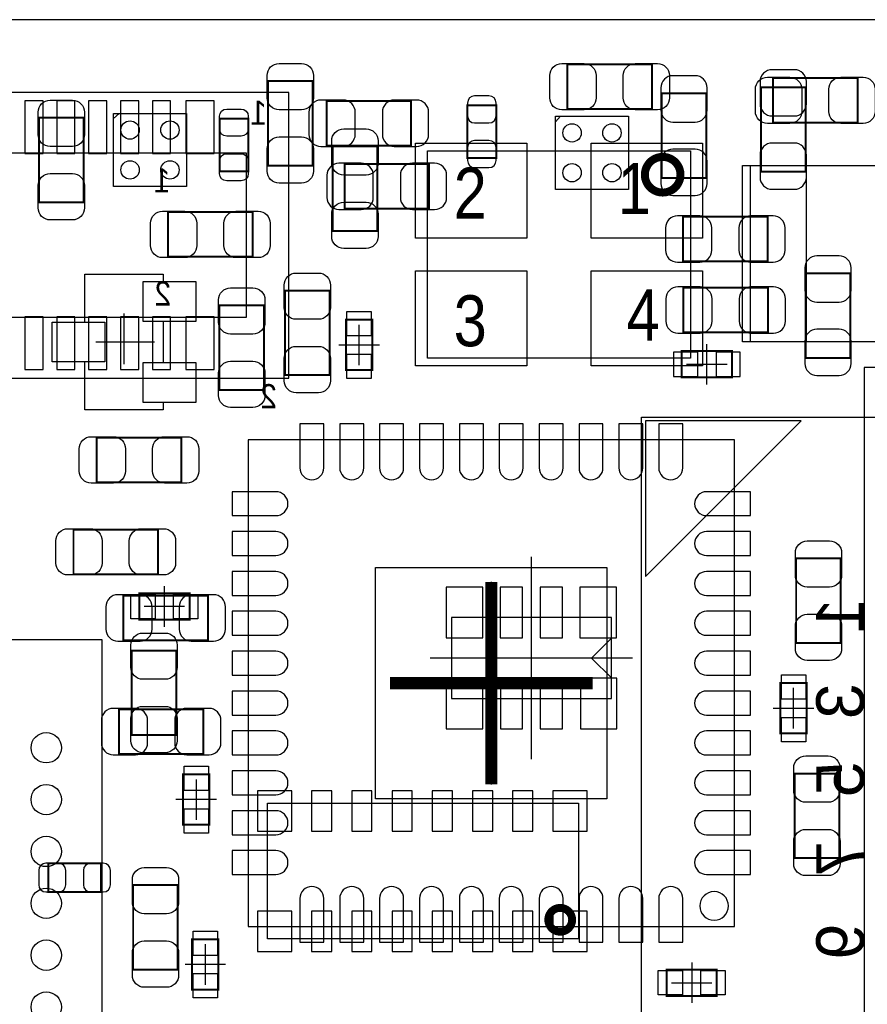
# Model space of a CAD drawing. Extents: x 6 to 62.7, y -1.8 to 30.1.
# Tile 11 of 12: x 39.3 to 50, y 17.8 to 30.1. Entities that reach past the tile are written whole.
import ezdxf
from ezdxf.enums import TextEntityAlignment as Align

# ---------------------------------------------------------------- set-up
doc = ezdxf.new("R2010")
doc.units = 0
for name, color, linetype in [('BG_OUTLINE', 3, 'CONTINUOUS'), ('PG_ASSEMBLY_BOTTOM', 140, 'CONTINUOUS'), ('PG_ASSEMBLY_TOP', 140, 'CONTINUOUS'), ('PG_BODY_CENTER', 211, 'CONTINUOUS'), ('PIN_BOTTOM', 2, 'CONTINUOUS'), ('PIN_TOP', 160, 'CONTINUOUS')]:
    doc.layers.add(name, color=color, linetype=linetype)

msp = doc.modelspace()

# ---------------------------------------------------------------- linework, layer by layer
at = {"layer": 'BG_OUTLINE'}
for points in [[(6.031992, 0), (61.210952, 0), (61.210952, 30.1117), (6.031992, 30.1117)], [(6.031992, 30.1117), (6.031992, 0), (61.210952, 0), (61.210952, 30.1117)]]:
    msp.add_lwpolyline(points, close=True, dxfattribs=at)
at = {"layer": 'PG_ASSEMBLY_BOTTOM'}
for points, const_width in [([(48.629824, 28.204922), (49.18964, 28.204922), (49.18964, 29.265118), (48.629824, 29.265118), (48.629824, 28.204922)], 0.024892), ([(47.945548, 29.188918), (47.385732, 29.188918), (47.385732, 28.128722), (47.945548, 28.128722), (47.945548, 29.188918)], 0.024892), ([(44.243498, 28.533852), (44.243498, 29.093668), (43.183302, 29.093668), (43.183302, 28.533852), (44.243498, 28.533852)], 0.024892), ([(44.950634, 28.377134), (45.310806, 28.377134), (45.310806, 29.037026), (44.950634, 29.037026), (44.950634, 28.377134)], 0.024892), ([(44.469558, 27.741372), (44.469558, 28.301188), (43.409362, 28.301188), (43.409362, 27.741372), (44.469558, 27.741372)], 0.024892), ([(47.653702, 27.640788), (47.653702, 27.080972), (48.713898, 27.080972), (48.713898, 27.640788), (47.653702, 27.640788)], 0.024892), ([(49.191672, 25.870662), (49.751488, 25.870662), (49.751488, 26.930858), (49.191672, 26.930858), (49.191672, 25.870662)], 0.024892), ([(48.718978, 26.191972), (48.718978, 26.751788), (47.658782, 26.751788), (47.658782, 26.191972), (48.718978, 26.191972)], 0.024892), ([(47.6377, 25.62606), (48.26762, 25.62606), (48.26762, 25.95626), (47.6377, 25.95626), (47.6377, 25.62606)], 0.0254), ([(40.636952, 22.891242), (40.636952, 22.331426), (41.697148, 22.331426), (41.697148, 22.891242), (40.636952, 22.891242)], 0.024892), ([(40.579802, 21.466048), (40.579802, 20.906232), (41.639998, 20.906232), (41.639998, 21.466048), (40.579802, 21.466048)], 0.024892), ([(39.694866, 19.534886), (39.694866, 19.174714), (40.354758, 19.174714), (40.354758, 19.534886), (39.694866, 19.534886)], 0.024892)]:
    msp.add_lwpolyline(points, dxfattribs=dict(at, const_width=const_width))
for points in [[(42.71137, 29.19984), (21.91512, 29.19984), (21.91512, 25.61844), (42.71137, 25.61844), (42.71137, 29.19984)], [(46.11751, 28.901898), (46.053502, 28.829254)], [(42.181272, 28.43784), (22.445472, 28.43784), (22.445472, 26.38044), (42.181272, 26.38044), (42.181272, 28.43784)], [(46.75505, 22.61616), (44.74845, 22.61616), (44.74845, 21.60016), (46.75505, 21.60016), (46.75505, 22.61616)], [(46.50613, 22.10816), (46.76013, 22.36216)], [(46.50613, 22.10816), (46.76013, 21.85416)]]:
    msp.add_lwpolyline(points, dxfattribs=at)
for points in [[(46.971458, 28.901898), (46.971458, 27.983942), (46.053502, 27.983942), (46.053502, 28.901898)], [(60.232544, 13.52931), (47.132494, 13.52931), (47.132494, 25.129236), (60.232544, 25.129236)], [(49.133506, 25.080468), (47.182278, 25.080468), (47.182278, 23.129494)], [(46.344332, 18.58518), (42.442892, 18.58518), (42.442892, 20.28698), (46.344332, 20.28698)]]:
    msp.add_lwpolyline(points, close=True, dxfattribs=at)
at = {"layer": 'PG_ASSEMBLY_BOTTOM', "const_width": 0.09906}
msp.add_lwpolyline([(46.263052, 18.825464, 0.999873), (45.964094, 18.825718, 1.000127), (46.263052, 18.825464)], format="xyb", dxfattribs=at)
at = {"layer": 'PG_ASSEMBLY_TOP'}
for points, const_width in [([(47.263558, 29.550868), (47.263558, 28.991052), (46.203362, 28.991052), (46.203362, 29.550868), (47.263558, 29.550868)], 0.024892), ([(48.781462, 28.820872), (48.781462, 29.380688), (49.841658, 29.380688), (49.841658, 28.820872), (48.781462, 28.820872)], 0.024892), ([(42.448988, 29.342842), (43.008804, 29.342842), (43.008804, 28.282646), (42.448988, 28.282646), (42.448988, 29.342842)], 0.024892), ([(39.577772, 28.881578), (40.137588, 28.881578), (40.137588, 27.821382), (39.577772, 27.821382), (39.577772, 28.881578)], 0.024892), ([(41.841928, 28.871164), (42.2021, 28.871164), (42.2021, 28.211272), (41.841928, 28.211272), (41.841928, 28.871164)], 0.024892), ([(43.819064, 27.462734), (43.259248, 27.462734), (43.259248, 28.52293), (43.819064, 28.52293), (43.819064, 27.462734)], 0.024892), ([(41.196768, 27.139138), (41.196768, 27.698954), (42.256964, 27.698954), (42.256964, 27.139138), (41.196768, 27.139138)], 0.024892), ([(42.662856, 26.714958), (43.222672, 26.714958), (43.222672, 25.654762), (42.662856, 25.654762), (42.662856, 26.714958)], 0.024892), ([(41.840912, 26.529538), (42.400728, 26.529538), (42.400728, 25.469342), (41.840912, 25.469342), (41.840912, 26.529538)], 0.024892), ([(43.426888, 25.71877), (43.426888, 26.34869), (43.757088, 26.34869), (43.757088, 25.71877), (43.426888, 25.71877)], 0.0254), ([(40.302942, 24.312372), (40.302942, 24.872188), (41.363138, 24.872188), (41.363138, 24.312372), (40.302942, 24.312372)], 0.024892), ([(41.071038, 23.719028), (41.071038, 23.159212), (40.010842, 23.159212), (40.010842, 23.719028), (41.071038, 23.719028)], 0.024892), ([(49.632108, 22.296882), (49.072292, 22.296882), (49.072292, 23.357078), (49.632108, 23.357078), (49.632108, 22.296882)], 0.024892), ([(41.4655, 22.58822), (40.83558, 22.58822), (40.83558, 22.91842), (41.4655, 22.91842), (41.4655, 22.58822)], 0.0254), ([(40.741092, 22.201378), (41.300908, 22.201378), (41.300908, 21.141182), (40.741092, 21.141182), (40.741092, 22.201378)], 0.024892), ([(48.87468, 21.16328), (48.87468, 21.7932), (49.20488, 21.7932), (49.20488, 21.16328), (48.87468, 21.16328)], 0.0254), ([(41.71442, 20.64766), (41.71442, 20.01774), (41.38422, 20.01774), (41.38422, 20.64766), (41.71442, 20.64766)], 0.0254), ([(49.611788, 19.599402), (49.051972, 19.599402), (49.051972, 20.659598), (49.611788, 20.659598), (49.611788, 19.599402)], 0.024892), ([(41.318688, 18.199862), (40.758872, 18.199862), (40.758872, 19.260058), (41.318688, 19.260058), (41.318688, 18.199862)], 0.024892), ([(41.82872, 18.5801), (41.82872, 17.95018), (41.49852, 17.95018), (41.49852, 18.5801), (41.82872, 18.5801)], 0.0254), ([(47.4472, 18.20164), (48.07712, 18.20164), (48.07712, 17.87144), (47.4472, 17.87144), (47.4472, 18.20164)], 0.0254)]:
    msp.add_lwpolyline(points, dxfattribs=dict(at, const_width=const_width))
for points in [[(40.511222, 28.87345), (40.583866, 28.937458)], [(51.197002, 28.278074), (48.496982, 28.278074), (48.496982, 26.07818), (51.197002, 26.07818), (51.197002, 28.278074)], [(59.926982, 15.75181), (59.926982, 25.75179), (49.927002, 25.75179), (49.927002, 15.75181), (59.926982, 15.75181)], [(40.370252, 5.33146), (40.370252, 22.33422), (23.367492, 22.33422), (23.367492, 5.33146), (40.370252, 5.33146)]]:
    msp.add_lwpolyline(points, dxfattribs=at)
for points in [[(40.511222, 28.019502), (40.511222, 28.937458), (41.429178, 28.937458), (41.429178, 28.019502)], [(47.748444, 28.467812), (47.748444, 25.867868), (44.448476, 25.867868), (44.448476, 28.467812)], [(40.15486, 25.21966), (40.15486, 25.820624), (39.745158, 25.820624), (39.745158, 26.320496), (40.15486, 26.320496), (40.15486, 26.92146), (41.1353, 26.92146), (41.1353, 26.828496), (41.545002, 26.828496), (41.545002, 26.328624), (41.1353, 26.328624), (41.1353, 25.812496), (41.545002, 25.812496), (41.545002, 25.312624), (41.1353, 25.312624), (41.1353, 25.21966)], [(48.299624, 18.743168), (48.299624, 24.843232), (42.19956, 24.843232), (42.19956, 18.743168)]]:
    msp.add_lwpolyline(points, close=True, dxfattribs=at)
at = {"layer": 'PG_ASSEMBLY_TOP', "const_width": 0.100076}
msp.add_lwpolyline([(47.621952, 28.167838, 1.000009), (47.174912, 28.167838, 0.999991), (47.621952, 28.167838)], format="xyb", dxfattribs=at)
at = {"layer": 'PG_ASSEMBLY_TOP'}
msp.add_lwpolyline([(48.22317, 18.9992, 1), (47.864014, 18.9992, 1), (48.22317, 18.9992)], format="xyb", dxfattribs=at)
at = {"layer": 'PG_BODY_CENTER'}
for points in [[(40.64508, 25.79116), (40.64508, 26.42616)], [(43.591988, 25.77973), (43.591988, 26.28773)], [(40.28948, 26.07056), (41.02608, 26.07056)], [(43.337988, 26.03373), (43.845988, 26.03373)], [(47.95266, 25.53716), (47.95266, 26.04516)], [(47.69866, 25.79116), (48.20666, 25.79116)], [(45.75175, 20.83816), (45.75175, 23.37816)], [(41.15054, 22.49932), (41.15054, 23.00732)], [(45.249592, 23.0632), (45.249592, 20.5232)], [(41.40454, 22.75332), (40.89654, 22.75332)], [(47.02175, 22.10816), (44.48175, 22.10816)], [(46.519592, 21.7932), (43.979592, 21.7932)], [(49.03978, 21.22424), (49.03978, 21.73224)], [(48.78578, 21.47824), (49.29378, 21.47824)], [(41.54932, 20.5867), (41.54932, 20.0787)], [(41.80332, 20.3327), (41.29532, 20.3327)], [(41.66362, 18.51914), (41.66362, 18.01114)], [(47.76216, 18.29054), (47.76216, 17.78254)], [(41.91762, 18.26514), (41.40962, 18.26514)], [(47.50816, 18.03654), (48.01616, 18.03654)]]:
    msp.add_lwpolyline(points, dxfattribs=at)
at = {"layer": 'PG_BODY_CENTER', "const_width": 0.1524}
for points in [[(45.249592, 23.0632), (45.249592, 20.5232)], [(46.519592, 21.7932), (43.979592, 21.7932)]]:
    msp.add_lwpolyline(points, dxfattribs=at)
at = {"layer": 'PIN_BOTTOM'}
for points in [[(47.375572, 29.258768), (47.375572, 28.97886, 0.414846), (47.525686, 28.828746), (47.805594, 28.828746, 0.414846), (47.955708, 28.97886), (47.955708, 29.258768, 0.414846), (47.805594, 29.408882), (47.525686, 29.408882, 0.414846)], [(48.619664, 29.334968), (48.619664, 29.05506, 0.414846), (48.769778, 28.904946), (49.049686, 28.904946, 0.414846), (49.1998, 29.05506), (49.1998, 29.334968, 0.414846), (49.049686, 29.485082), (48.769778, 29.485082, 0.414846)], [(44.950634, 29.066998), (44.950634, 28.906978, 0.413587), (45.040804, 28.817062), (45.220636, 28.817062, 0.413587), (45.310806, 28.906978), (45.310806, 29.066998, 0.413587), (45.220636, 29.156914), (45.040804, 29.156914, 0.413587)], [(43.113452, 28.523692), (43.39336, 28.523692, 0.414846), (43.543474, 28.673806), (43.543474, 28.953714, 0.414846), (43.39336, 29.103828), (43.113452, 29.103828, 0.414846), (42.963338, 28.953714), (42.963338, 28.673806, 0.414846)], [(44.313348, 29.103828), (44.03344, 29.103828, 0.414846), (43.883326, 28.953714), (43.883326, 28.673806, 0.414846), (44.03344, 28.523692), (44.313348, 28.523692, 0.414846), (44.463462, 28.673806), (44.463462, 28.953714, 0.414846)], [(45.310806, 28.347162), (45.310806, 28.507182, 0.413587), (45.220636, 28.597098), (45.040804, 28.597098, 0.413587), (44.950634, 28.507182), (44.950634, 28.347162, 0.413587), (45.040804, 28.257246), (45.220636, 28.257246, 0.413587)], [(49.1998, 28.135072), (49.1998, 28.41498, 0.414846), (49.049686, 28.565094), (48.769778, 28.565094, 0.414846), (48.619664, 28.41498), (48.619664, 28.135072, 0.414846), (48.769778, 27.984958), (49.049686, 27.984958, 0.414846)], [(47.955708, 28.058872), (47.955708, 28.33878, 0.414846), (47.805594, 28.488894), (47.525686, 28.488894, 0.414846), (47.375572, 28.33878), (47.375572, 28.058872, 0.414846), (47.525686, 27.908758), (47.805594, 27.908758, 0.414846)], [(43.339512, 27.731212), (43.61942, 27.731212, 0.414846), (43.769534, 27.881326), (43.769534, 28.161234, 0.414846), (43.61942, 28.311348), (43.339512, 28.311348, 0.414846), (43.189398, 28.161234), (43.189398, 27.881326, 0.414846)], [(44.539408, 28.311348), (44.2595, 28.311348, 0.414846), (44.109386, 28.161234), (44.109386, 27.881326, 0.414846), (44.2595, 27.731212), (44.539408, 27.731212, 0.414846), (44.689522, 27.881326), (44.689522, 28.161234, 0.414846)], [(47.583852, 27.070812), (47.86376, 27.070812, 0.414846), (48.013874, 27.220926), (48.013874, 27.500834, 0.414846), (47.86376, 27.650948), (47.583852, 27.650948, 0.414846), (47.433738, 27.500834), (47.433738, 27.220926, 0.414846)], [(48.783748, 27.650948), (48.50384, 27.650948, 0.414846), (48.353726, 27.500834), (48.353726, 27.220926, 0.414846), (48.50384, 27.070812), (48.783748, 27.070812, 0.414846), (48.933862, 27.220926), (48.933862, 27.500834, 0.414846)], [(49.181512, 27.000708), (49.181512, 26.7208, 0.414846), (49.331626, 26.570686), (49.611534, 26.570686, 0.414846), (49.761648, 26.7208), (49.761648, 27.000708, 0.414846), (49.611534, 27.150822), (49.331626, 27.150822, 0.414846)], [(47.588932, 26.181812), (47.86884, 26.181812, 0.414846), (48.018954, 26.331926), (48.018954, 26.611834, 0.414846), (47.86884, 26.761948), (47.588932, 26.761948, 0.414846), (47.438818, 26.611834), (47.438818, 26.331926, 0.414846)], [(48.788828, 26.761948), (48.50892, 26.761948, 0.414846), (48.358806, 26.611834), (48.358806, 26.331926, 0.414846), (48.50892, 26.181812), (48.788828, 26.181812, 0.414846), (48.938942, 26.331926), (48.938942, 26.611834, 0.414846)], [(49.761648, 25.800812), (49.761648, 26.08072, 0.414846), (49.611534, 26.230834), (49.331626, 26.230834, 0.414846), (49.181512, 26.08072), (49.181512, 25.800812, 0.414846), (49.331626, 25.650698), (49.611534, 25.650698, 0.414846)], [(40.567102, 22.321266), (40.84701, 22.321266, 0.414846), (40.997124, 22.47138), (40.997124, 22.751288, 0.414846), (40.84701, 22.901402), (40.567102, 22.901402, 0.414846), (40.416988, 22.751288), (40.416988, 22.47138, 0.414846)], [(41.766998, 22.901402), (41.48709, 22.901402, 0.414846), (41.336976, 22.751288), (41.336976, 22.47138, 0.414846), (41.48709, 22.321266), (41.766998, 22.321266, 0.414846), (41.917112, 22.47138), (41.917112, 22.751288, 0.414846)], [(40.509952, 20.896072), (40.78986, 20.896072, 0.414846), (40.939974, 21.046186), (40.939974, 21.326094, 0.414846), (40.78986, 21.476208), (40.509952, 21.476208, 0.414846), (40.359838, 21.326094), (40.359838, 21.046186, 0.414846)], [(41.709848, 21.476208), (41.42994, 21.476208, 0.414846), (41.279826, 21.326094), (41.279826, 21.046186, 0.414846), (41.42994, 20.896072), (41.709848, 20.896072, 0.414846), (41.859962, 21.046186), (41.859962, 21.326094, 0.414846)], [(39.664894, 19.174714), (39.824914, 19.174714, 0.413587), (39.91483, 19.264884), (39.91483, 19.444716, 0.413587), (39.824914, 19.534886), (39.664894, 19.534886, 0.413587), (39.574978, 19.444716), (39.574978, 19.264884, 0.413587)], [(40.38473, 19.534886), (40.22471, 19.534886, 0.413587), (40.134794, 19.444716), (40.134794, 19.264884, 0.413587), (40.22471, 19.174714), (40.38473, 19.174714, 0.413587), (40.474646, 19.264884), (40.474646, 19.444716, 0.413587)]]:
    msp.add_lwpolyline(points, format="xyb", close=True, dxfattribs=at)
for points in [[(39.628572, 28.43403), (39.628572, 29.09443), (39.399972, 29.09443), (39.399972, 28.43403)], [(40.028622, 28.43403), (40.028622, 29.09443), (39.800022, 29.09443), (39.800022, 28.43403)], [(40.428672, 28.43403), (40.428672, 29.09443), (40.200072, 29.09443), (40.200072, 28.43403)], [(40.828722, 28.43403), (40.828722, 29.09443), (40.600122, 29.09443), (40.600122, 28.43403)], [(41.228772, 28.43403), (41.228772, 29.09443), (41.000172, 29.09443), (41.000172, 28.43403)], [(41.774872, 28.43403), (41.774872, 29.09443), (41.419272, 29.09443), (41.419272, 28.43403)], [(39.628572, 25.72385), (39.628572, 26.38425), (39.399972, 26.38425), (39.399972, 25.72385)], [(40.028622, 25.72385), (40.028622, 26.38425), (39.800022, 26.38425), (39.800022, 25.72385)], [(40.428672, 25.72385), (40.428672, 26.38425), (40.200072, 26.38425), (40.200072, 25.72385)], [(40.828722, 25.72385), (40.828722, 26.38425), (40.600122, 26.38425), (40.600122, 25.72385)], [(41.228772, 25.72385), (41.228772, 26.38425), (41.000172, 26.38425), (41.000172, 25.72385)], [(41.774872, 25.72385), (41.774872, 26.38425), (41.419272, 26.38425), (41.419272, 25.72385)], [(47.533306, 25.94356), (47.533306, 25.63876), (47.838106, 25.63876), (47.838106, 25.94356)], [(48.067214, 25.94356), (48.067214, 25.63876), (48.372014, 25.63876), (48.372014, 25.94356)], [(45.14215, 22.36216), (45.14215, 22.99716), (44.68495, 22.99716), (44.68495, 22.36216)], [(45.63999, 22.36216), (45.63999, 22.99716), (45.36059, 22.99716), (45.36059, 22.36216)], [(46.14037, 22.36216), (46.14037, 22.99716), (45.86097, 22.99716), (45.86097, 22.36216)], [(46.81855, 22.36216), (46.81855, 22.99716), (46.36135, 22.99716), (46.36135, 22.36216)], [(45.14215, 21.21916), (45.14215, 21.85416), (44.68495, 21.85416), (44.68495, 21.21916)], [(45.64253, 21.21916), (45.64253, 21.85416), (45.36313, 21.85416), (45.36313, 21.21916)], [(46.14291, 21.21916), (46.14291, 21.85416), (45.86351, 21.85416), (45.86351, 21.21916)], [(46.82363, 21.21916), (46.82363, 21.85416), (46.36643, 21.85416), (46.36643, 21.21916)], [(42.747692, 19.93646), (42.747692, 20.44446), (42.315892, 20.44446), (42.315892, 19.93646)], [(43.250612, 19.93646), (43.250612, 20.44446), (42.996612, 20.44446), (42.996612, 19.93646)], [(43.753532, 19.93646), (43.753532, 20.44446), (43.499532, 20.44446), (43.499532, 19.93646)], [(44.258992, 19.93646), (44.258992, 20.44446), (44.004992, 20.44446), (44.004992, 19.93646)], [(44.761912, 19.93646), (44.761912, 20.44446), (44.507912, 20.44446), (44.507912, 19.93646)], [(45.267372, 19.93646), (45.267372, 20.44446), (45.013372, 20.44446), (45.013372, 19.93646)], [(45.770292, 19.93646), (45.770292, 20.44446), (45.516292, 20.44446), (45.516292, 19.93646)], [(46.453552, 19.93646), (46.453552, 20.44446), (46.021752, 20.44446), (46.021752, 19.93646)], [(42.315892, 18.9357), (42.315892, 18.4277), (42.747692, 18.4277), (42.747692, 18.9357)], [(43.250612, 18.4277), (43.250612, 18.9357), (42.996612, 18.9357), (42.996612, 18.4277)], [(43.753532, 18.4277), (43.753532, 18.9357), (43.499532, 18.9357), (43.499532, 18.4277)], [(44.258992, 18.4277), (44.258992, 18.9357), (44.004992, 18.9357), (44.004992, 18.4277)], [(44.761912, 18.4277), (44.761912, 18.9357), (44.507912, 18.9357), (44.507912, 18.4277)], [(45.267372, 18.4277), (45.267372, 18.9357), (45.013372, 18.9357), (45.013372, 18.4277)], [(45.770292, 18.4277), (45.770292, 18.9357), (45.516292, 18.9357), (45.516292, 18.4277)], [(46.021752, 18.9357), (46.021752, 18.4277), (46.453552, 18.4277), (46.453552, 18.9357)]]:
    msp.add_lwpolyline(points, close=True, dxfattribs=at)
for centre in [(46.262544, 28.692856), (46.762416, 28.692856), (46.262544, 28.192984), (46.762416, 28.192984)]:
    msp.add_circle(centre, 0.115062, dxfattribs=at)
at = {"layer": 'PIN_TOP'}
for points in [[(43.018964, 29.412692), (43.018964, 29.132784, -0.414846), (42.86885, 28.98267), (42.588942, 28.98267, -0.414846), (42.438828, 29.132784), (42.438828, 29.412692, -0.414846), (42.588942, 29.562806), (42.86885, 29.562806, -0.414846)], [(46.133512, 29.561028), (46.41342, 29.561028, -0.414846), (46.563534, 29.410914), (46.563534, 29.131006, -0.414846), (46.41342, 28.980892), (46.133512, 28.980892, -0.414846), (45.983398, 29.131006), (45.983398, 29.410914, -0.414846)], [(47.333408, 28.980892), (47.0535, 28.980892, -0.414846), (46.903386, 29.131006), (46.903386, 29.410914, -0.414846), (47.0535, 29.561028), (47.333408, 29.561028, -0.414846), (47.483522, 29.410914), (47.483522, 29.131006, -0.414846)], [(48.711612, 29.390848), (48.99152, 29.390848, -0.414846), (49.141634, 29.240734), (49.141634, 28.960826, -0.414846), (48.99152, 28.810712), (48.711612, 28.810712, -0.414846), (48.561498, 28.960826), (48.561498, 29.240734, -0.414846)], [(49.911508, 28.810712), (49.6316, 28.810712, -0.414846), (49.481486, 28.960826), (49.481486, 29.240734, -0.414846), (49.6316, 29.390848), (49.911508, 29.390848, -0.414846), (50.061622, 29.240734), (50.061622, 28.960826, -0.414846)], [(40.147748, 28.951428), (40.147748, 28.67152, -0.414846), (39.997634, 28.521406), (39.717726, 28.521406, -0.414846), (39.567612, 28.67152), (39.567612, 28.951428, -0.414846), (39.717726, 29.101542), (39.997634, 29.101542, -0.414846)], [(42.2021, 28.901136), (42.2021, 28.741116, -0.413587), (42.11193, 28.6512), (41.932098, 28.6512, -0.413587), (41.841928, 28.741116), (41.841928, 28.901136, -0.413587), (41.932098, 28.991052), (42.11193, 28.991052, -0.413587)], [(42.438828, 28.212796), (42.438828, 28.492704, -0.414846), (42.588942, 28.642818), (42.86885, 28.642818, -0.414846), (43.018964, 28.492704), (43.018964, 28.212796, -0.414846), (42.86885, 28.062682), (42.588942, 28.062682, -0.414846)], [(43.829224, 28.59278), (43.829224, 28.312872, -0.414846), (43.67911, 28.162758), (43.399202, 28.162758, -0.414846), (43.249088, 28.312872), (43.249088, 28.59278, -0.414846), (43.399202, 28.742894), (43.67911, 28.742894, -0.414846)], [(41.841928, 28.1813), (41.841928, 28.34132, -0.413587), (41.932098, 28.431236), (42.11193, 28.431236, -0.413587), (42.2021, 28.34132), (42.2021, 28.1813, -0.413587), (42.11193, 28.091384), (41.932098, 28.091384, -0.413587)], [(39.567612, 27.751532), (39.567612, 28.03144, -0.414846), (39.717726, 28.181554), (39.997634, 28.181554, -0.414846), (40.147748, 28.03144), (40.147748, 27.751532, -0.414846), (39.997634, 27.601418), (39.717726, 27.601418, -0.414846)], [(43.249088, 27.392884), (43.249088, 27.672792, -0.414846), (43.399202, 27.822906), (43.67911, 27.822906, -0.414846), (43.829224, 27.672792), (43.829224, 27.392884, -0.414846), (43.67911, 27.24277), (43.399202, 27.24277, -0.414846)], [(41.126918, 27.709114), (41.406826, 27.709114, -0.414846), (41.55694, 27.559), (41.55694, 27.279092, -0.414846), (41.406826, 27.128978), (41.126918, 27.128978, -0.414846), (40.976804, 27.279092), (40.976804, 27.559, -0.414846)], [(42.326814, 27.128978), (42.046906, 27.128978, -0.414846), (41.896792, 27.279092), (41.896792, 27.559, -0.414846), (42.046906, 27.709114), (42.326814, 27.709114, -0.414846), (42.476928, 27.559), (42.476928, 27.279092, -0.414846)], [(43.232832, 26.784808), (43.232832, 26.5049, -0.414846), (43.082718, 26.354786), (42.80281, 26.354786, -0.414846), (42.652696, 26.5049), (42.652696, 26.784808, -0.414846), (42.80281, 26.934922), (43.082718, 26.934922, -0.414846)], [(42.410888, 26.599388), (42.410888, 26.31948, -0.414846), (42.260774, 26.169366), (41.980866, 26.169366, -0.414846), (41.830752, 26.31948), (41.830752, 26.599388, -0.414846), (41.980866, 26.749502), (42.260774, 26.749502, -0.414846)], [(42.652696, 25.584912), (42.652696, 25.86482, -0.414846), (42.80281, 26.014934), (43.082718, 26.014934, -0.414846), (43.232832, 25.86482), (43.232832, 25.584912, -0.414846), (43.082718, 25.434798), (42.80281, 25.434798, -0.414846)], [(41.830752, 25.399492), (41.830752, 25.6794, -0.414846), (41.980866, 25.829514), (42.260774, 25.829514, -0.414846), (42.410888, 25.6794), (42.410888, 25.399492, -0.414846), (42.260774, 25.249378), (41.980866, 25.249378, -0.414846)], [(43.149774, 25.04313), (42.849546, 25.04313), (42.849546, 24.49322, 0.414214), (42.99966, 24.343106, 0.414214), (43.149774, 24.49322)], [(43.649646, 25.04313), (43.349418, 25.04313), (43.349418, 24.49322, 0.414214), (43.499532, 24.343106, 0.414214), (43.649646, 24.49322)], [(44.149772, 25.04313), (43.849544, 25.04313), (43.849544, 24.49322, 0.414214), (43.999658, 24.343106, 0.414214), (44.149772, 24.49322)], [(44.649644, 25.04313), (44.349416, 25.04313), (44.349416, 24.49322, 0.414214), (44.49953, 24.343106, 0.414214), (44.649644, 24.49322)], [(45.14977, 25.04313), (44.849542, 25.04313), (44.849542, 24.49322, 0.414214), (44.999656, 24.343106, 0.414214), (45.14977, 24.49322)], [(45.649642, 25.04313), (45.349414, 25.04313), (45.349414, 24.49322, 0.414214), (45.499528, 24.343106, 0.414214), (45.649642, 24.49322)], [(46.149768, 25.04313), (45.84954, 25.04313), (45.84954, 24.49322, 0.414214), (45.999654, 24.343106, 0.414214), (46.149768, 24.49322)], [(46.64964, 25.04313), (46.349412, 25.04313), (46.349412, 24.49322, 0.414214), (46.499526, 24.343106, 0.414214), (46.64964, 24.49322)], [(47.149766, 25.04313), (46.849538, 25.04313), (46.849538, 24.49322, 0.414214), (46.999652, 24.343106, 0.414214), (47.149766, 24.49322)], [(47.649638, 25.04313), (47.34941, 25.04313), (47.34941, 24.49322, 0.414214), (47.499524, 24.343106, 0.414214), (47.649638, 24.49322)], [(40.233092, 24.882348), (40.513, 24.882348, -0.414846), (40.663114, 24.732234), (40.663114, 24.452326, -0.414846), (40.513, 24.302212), (40.233092, 24.302212, -0.414846), (40.082978, 24.452326), (40.082978, 24.732234, -0.414846)], [(41.432988, 24.302212), (41.15308, 24.302212, -0.414846), (41.002966, 24.452326), (41.002966, 24.732234, -0.414846), (41.15308, 24.882348), (41.432988, 24.882348, -0.414846), (41.583102, 24.732234), (41.583102, 24.452326, -0.414846)], [(41.999662, 24.193246), (41.999662, 23.893018), (42.549572, 23.893018, 0.414214), (42.699686, 24.043132, 0.414214), (42.549572, 24.193246)], [(48.499522, 23.893018), (48.499522, 24.193246), (47.949612, 24.193246, 0.414214), (47.799498, 24.043132, 0.414214), (47.949612, 23.893018)], [(39.940992, 23.729188), (40.2209, 23.729188, -0.414846), (40.371014, 23.579074), (40.371014, 23.299166, -0.414846), (40.2209, 23.149052), (39.940992, 23.149052, -0.414846), (39.790878, 23.299166), (39.790878, 23.579074, -0.414846)], [(41.140888, 23.149052), (40.86098, 23.149052, -0.414846), (40.710866, 23.299166), (40.710866, 23.579074, -0.414846), (40.86098, 23.729188), (41.140888, 23.729188, -0.414846), (41.291002, 23.579074), (41.291002, 23.299166, -0.414846)], [(41.999662, 23.693374), (41.999662, 23.393146), (42.549572, 23.393146, 0.414214), (42.699686, 23.54326, 0.414214), (42.549572, 23.693374)], [(48.499522, 23.393146), (48.499522, 23.693374), (47.949612, 23.693374, 0.414214), (47.799498, 23.54326, 0.414214), (47.949612, 23.393146)], [(49.642268, 23.426928), (49.642268, 23.14702, -0.414846), (49.492154, 22.996906), (49.212246, 22.996906, -0.414846), (49.062132, 23.14702), (49.062132, 23.426928, -0.414846), (49.212246, 23.577042), (49.492154, 23.577042, -0.414846)], [(41.999662, 23.193248), (41.999662, 22.89302), (42.549572, 22.89302, 0.414214), (42.699686, 23.043134, 0.414214), (42.549572, 23.193248)], [(48.499522, 22.89302), (48.499522, 23.193248), (47.949612, 23.193248, 0.414214), (47.799498, 23.043134, 0.414214), (47.949612, 22.89302)], [(41.999662, 22.693376), (41.999662, 22.393148), (42.549572, 22.393148, 0.414214), (42.699686, 22.543262, 0.414214), (42.549572, 22.693376)], [(48.499522, 22.393148), (48.499522, 22.693376), (47.949612, 22.693376, 0.414214), (47.799498, 22.543262, 0.414214), (47.949612, 22.393148)], [(49.062132, 22.227032), (49.062132, 22.50694, -0.414846), (49.212246, 22.657054), (49.492154, 22.657054, -0.414846), (49.642268, 22.50694), (49.642268, 22.227032, -0.414846), (49.492154, 22.076918), (49.212246, 22.076918, -0.414846)], [(41.311068, 22.271228), (41.311068, 21.99132, -0.414846), (41.160954, 21.841206), (40.881046, 21.841206, -0.414846), (40.730932, 21.99132), (40.730932, 22.271228, -0.414846), (40.881046, 22.421342), (41.160954, 22.421342, -0.414846)], [(41.999662, 22.19325), (41.999662, 21.893022), (42.549572, 21.893022, 0.414214), (42.699686, 22.043136, 0.414214), (42.549572, 22.19325)], [(48.499522, 21.893022), (48.499522, 22.19325), (47.949612, 22.19325, 0.414214), (47.799498, 22.043136, 0.414214), (47.949612, 21.893022)], [(41.999662, 21.693378), (41.999662, 21.39315), (42.549572, 21.39315, 0.414214), (42.699686, 21.543264, 0.414214), (42.549572, 21.693378)], [(48.499522, 21.39315), (48.499522, 21.693378), (47.949612, 21.693378, 0.414214), (47.799498, 21.543264, 0.414214), (47.949612, 21.39315)], [(40.730932, 21.071332), (40.730932, 21.35124, -0.414846), (40.881046, 21.501354), (41.160954, 21.501354, -0.414846), (41.311068, 21.35124), (41.311068, 21.071332, -0.414846), (41.160954, 20.921218), (40.881046, 20.921218, -0.414846)], [(41.999662, 21.193252), (41.999662, 20.893024), (42.549572, 20.893024, 0.414214), (42.699686, 21.043138, 0.414214), (42.549572, 21.193252)], [(48.499522, 20.893024), (48.499522, 21.193252), (47.949612, 21.193252, 0.414214), (47.799498, 21.043138, 0.414214), (47.949612, 20.893024)], [(49.621948, 20.729448), (49.621948, 20.44954, -0.414846), (49.471834, 20.299426), (49.191926, 20.299426, -0.414846), (49.041812, 20.44954), (49.041812, 20.729448, -0.414846), (49.191926, 20.879562), (49.471834, 20.879562, -0.414846)], [(41.999662, 20.69338), (41.999662, 20.393152), (42.549572, 20.393152, 0.414214), (42.699686, 20.543266, 0.414214), (42.549572, 20.69338)], [(48.499522, 20.393152), (48.499522, 20.69338), (47.949612, 20.69338, 0.414214), (47.799498, 20.543266, 0.414214), (47.949612, 20.393152)], [(41.999662, 20.193254), (41.999662, 19.893026), (42.549572, 19.893026, 0.414214), (42.699686, 20.04314, 0.414214), (42.549572, 20.193254)], [(48.499522, 19.893026), (48.499522, 20.193254), (47.949612, 20.193254, 0.414214), (47.799498, 20.04314, 0.414214), (47.949612, 19.893026)], [(49.041812, 19.529552), (49.041812, 19.80946, -0.414846), (49.191926, 19.959574), (49.471834, 19.959574, -0.414846), (49.621948, 19.80946), (49.621948, 19.529552, -0.414846), (49.471834, 19.379438), (49.191926, 19.379438, -0.414846)], [(41.999662, 19.693382), (41.999662, 19.393154), (42.549572, 19.393154, 0.414214), (42.699686, 19.543268, 0.414214), (42.549572, 19.693382)], [(48.499522, 19.393154), (48.499522, 19.693382), (47.949612, 19.693382, 0.414214), (47.799498, 19.543268, 0.414214), (47.949612, 19.393154)], [(41.328848, 19.329908), (41.328848, 19.05, -0.414846), (41.178734, 18.899886), (40.898826, 18.899886, -0.414846), (40.748712, 19.05), (40.748712, 19.329908, -0.414846), (40.898826, 19.480022), (41.178734, 19.480022, -0.414846)], [(42.849546, 18.54327), (43.149774, 18.54327), (43.149774, 19.09318, 0.414214), (42.99966, 19.243294, 0.414214), (42.849546, 19.09318)], [(43.349418, 18.54327), (43.649646, 18.54327), (43.649646, 19.09318, 0.414214), (43.499532, 19.243294, 0.414214), (43.349418, 19.09318)], [(43.849544, 18.54327), (44.149772, 18.54327), (44.149772, 19.09318, 0.414214), (43.999658, 19.243294, 0.414214), (43.849544, 19.09318)], [(44.349416, 18.54327), (44.649644, 18.54327), (44.649644, 19.09318, 0.414214), (44.49953, 19.243294, 0.414214), (44.349416, 19.09318)], [(44.849542, 18.54327), (45.14977, 18.54327), (45.14977, 19.09318, 0.414214), (44.999656, 19.243294, 0.414214), (44.849542, 19.09318)], [(45.349414, 18.54327), (45.649642, 18.54327), (45.649642, 19.09318, 0.414214), (45.499528, 19.243294, 0.414214), (45.349414, 19.09318)], [(45.84954, 18.54327), (46.149768, 18.54327), (46.149768, 19.09318, 0.414214), (45.999654, 19.243294, 0.414214), (45.84954, 19.09318)], [(46.349412, 18.54327), (46.64964, 18.54327), (46.64964, 19.09318, 0.414214), (46.499526, 19.243294, 0.414214), (46.349412, 19.09318)], [(46.849538, 18.54327), (47.149766, 18.54327), (47.149766, 19.09318, 0.414214), (46.999652, 19.243294, 0.414214), (46.849538, 19.09318)], [(47.34941, 18.54327), (47.649638, 18.54327), (47.649638, 19.09318, 0.414214), (47.499524, 19.243294, 0.414214), (47.34941, 19.09318)], [(40.748712, 18.130012), (40.748712, 18.40992, -0.414846), (40.898826, 18.560034), (41.178734, 18.560034, -0.414846), (41.328848, 18.40992), (41.328848, 18.130012, -0.414846), (41.178734, 17.979898), (40.898826, 17.979898, -0.414846)]]:
    msp.add_lwpolyline(points, format="xyb", close=True, dxfattribs=at)
for points in [[(45.696886, 28.56484), (45.696886, 27.37104), (44.299886, 27.37104), (44.299886, 28.56484)], [(47.897034, 28.56484), (47.897034, 27.37104), (46.500034, 27.37104), (46.500034, 28.56484)], [(49.198022, 28.2829), (49.198022, 26.0731), (48.397922, 26.0731), (48.397922, 28.2829)], [(45.696886, 26.96464), (45.696886, 25.77084), (44.299886, 25.77084), (44.299886, 26.96464)], [(47.897034, 26.96464), (47.897034, 25.77084), (46.500034, 25.77084), (46.500034, 26.96464)], [(41.545002, 26.328624), (40.88511, 26.328624), (40.88511, 26.828496), (41.545002, 26.828496)], [(43.744388, 26.148284), (43.439588, 26.148284), (43.439588, 26.453084), (43.744388, 26.453084)], [(40.40505, 25.820624), (39.745158, 25.820624), (39.745158, 26.320496), (40.40505, 26.320496)], [(41.545002, 25.312624), (40.88511, 25.312624), (40.88511, 25.812496), (41.545002, 25.812496)], [(43.744388, 25.614376), (43.439588, 25.614376), (43.439588, 25.919176), (43.744388, 25.919176)], [(46.699551, 23.243159), (46.699551, 20.343241), (43.799633, 20.343241), (43.799633, 23.243159)], [(41.035986, 22.90572), (41.035986, 22.60092), (40.731186, 22.60092), (40.731186, 22.90572)], [(41.569894, 22.90572), (41.569894, 22.60092), (41.265094, 22.60092), (41.265094, 22.90572)], [(49.19218, 21.592794), (48.88738, 21.592794), (48.88738, 21.897594), (49.19218, 21.897594)], [(49.19218, 21.058886), (48.88738, 21.058886), (48.88738, 21.363686), (49.19218, 21.363686)], [(41.39692, 20.752054), (41.70172, 20.752054), (41.70172, 20.447254), (41.39692, 20.447254)], [(41.39692, 20.218146), (41.70172, 20.218146), (41.70172, 19.913346), (41.39692, 19.913346)], [(41.51122, 18.684494), (41.81602, 18.684494), (41.81602, 18.379694), (41.51122, 18.379694)], [(41.51122, 18.150586), (41.81602, 18.150586), (41.81602, 17.845786), (41.51122, 17.845786)], [(47.342806, 17.88414), (47.342806, 18.18894), (47.647606, 18.18894), (47.647606, 17.88414)], [(47.876714, 17.88414), (47.876714, 18.18894), (48.181514, 18.18894), (48.181514, 17.88414)]]:
    msp.add_lwpolyline(points, close=True, dxfattribs=at)
for centre, radius in [((40.720264, 28.728416), 0.115062), ((41.220136, 28.728416), 0.115062), ((40.720264, 28.228544), 0.115062), ((41.220136, 28.228544), 0.115062), ((39.669212, 20.98294), 0.1905), ((39.669212, 20.3327), 0.1905), ((39.669212, 19.68246), 0.1905), ((39.669212, 19.03222), 0.1905), ((39.669212, 18.38198), 0.1905), ((39.669212, 17.73174), 0.1905)]:
    msp.add_circle(centre, radius, dxfattribs=at)

# ---------------------------------------------------------------- texts
at = {"layer": 'PG_ASSEMBLY_BOTTOM', "text_generation_flag": 2, "width": 0.916667}
for s, p in [('1', (42.435272, 28.79344)), ('1', (41.224962, 27.94508)), ('2', (41.235884, 26.525474)), ('2', (42.562272, 25.23744))]:
    msp.add_text(s, height=0.3048, dxfattribs=at).set_placement(p)
at = {"layer": 'PG_ASSEMBLY_BOTTOM', "text_generation_flag": 2}
for s, p in [('1', (49.921414, 22.637496)), ('3', (49.923446, 21.565362)), ('5', (49.923446, 20.587462)), ('7', (49.923446, 19.590512)), ('9', (49.923446, 18.55343))]:
    msp.add_text(s, height=0.59944, rotation=90, dxfattribs=at).set_placement(p, align=Align.CENTER)
at = {"layer": 'PG_ASSEMBLY_TOP', "width": 0.873016}
for s, p in [('1', (46.834552, 27.673808)), ('2', (44.77766, 27.616912)), ('3', (44.77766, 26.016712)), ('4', (46.944788, 26.089102))]:
    msp.add_text(s, height=0.64008, dxfattribs=at).set_placement(p)

doc.saveas('drawing.dxf')
